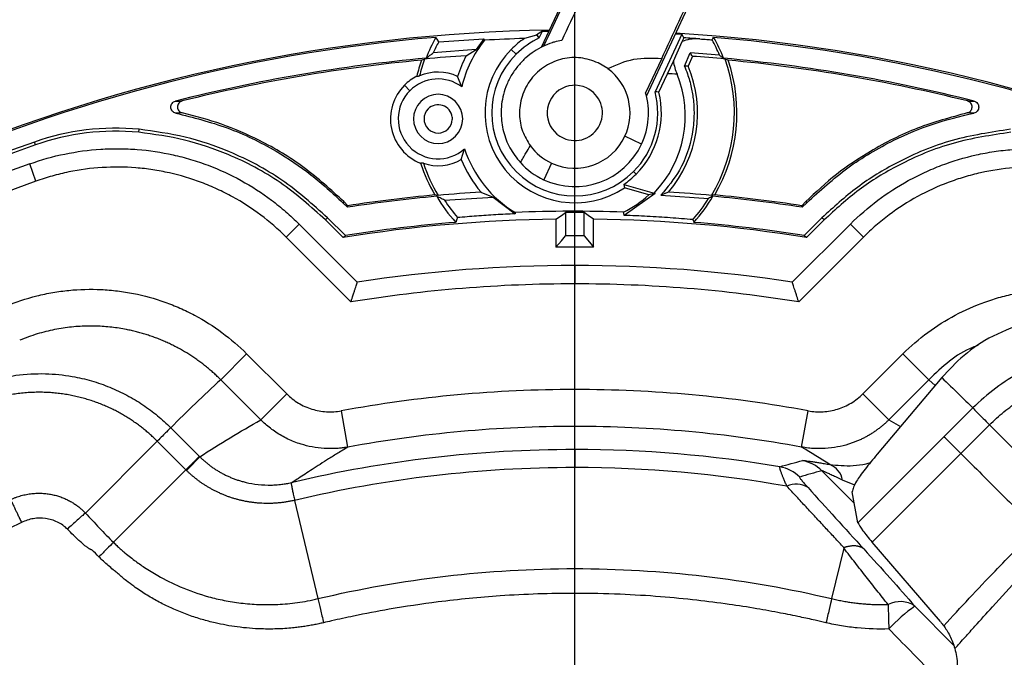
# Model space of a CAD drawing. Header units: millimetres. Extents: x 0 to 594, y 0 to 420.
# Tile 37 of 43: x 361 to 387, y 281 to 298. Entities that reach past the tile are written whole.
import ezdxf

# ---------------------------------------------------------------- set-up
doc = ezdxf.new("R2010")
doc.units = ezdxf.units.MM
doc.linetypes.add('CENTERX2', pattern=[20.32, 12.7, -2.54, 2.54, -2.54])
doc.layers.add('SLD-0', color=7, linetype='Continuous')
doc.styles.add('SLDTEXTSTYLE0', font='TXT', dxfattribs={"width": 0.75})
doc.dimstyles.new('SLDDIMSTYLE4', dxfattribs={"dimtxt": 3.5, "dimasz": 3.2, "dimexe": 0, "dimexo": 0.0625, "dimgap": 0.875, "dimtad": 1, "dimdec": 1, "dimlfac": 3, "dimrnd": 1e-09, "dimzin": 12, "dimdsep": 46, "dimtxsty": 'SLDTEXTSTYLE0', "dimsah": 1, "dimcen": 0.09, "dimadec": 0, "dimazin": 3, "dimtfac": 1, "dimtdec": 1, "dimtofl": 0, "dimtmove": 0, "dimatfit": 3, "dimfxl": 1, "dimfrac": 2, "dimtolj": 1, "dimtzin": 12, "dimarcsym": 0})

# ---------------------------------------------------------------- blocks, each defined once
blk = doc.blocks.new('_D_6')
at = {"layer": 'SLD-0', "color": 7, "transparency": 16777216}
for p, q in [((374.815, 305.002), (310.031, 305.002)), ((311.031, 201.415), (311.031, 305.002)), ((299.208, 259.027), (299.208, 260.094)), ((299.208, 260.094), (304.764, 260.094)), ((304.764, 260.094), (304.764, 259.027)), ((299.208, 247.39), (299.208, 246.323)), ((304.764, 246.323), (304.764, 247.39)), ((299.208, 246.323), (304.764, 246.323)), ((374.815, 201.415), (310.031, 201.415))]:
    blk.add_line(p, q, dxfattribs=at)
for points in [[(311.031, 305.002), (310.481, 301.802), (311.581, 301.802)], [(311.031, 201.415), (311.581, 204.615), (310.481, 204.615)]]:
    blk.add_solid(points, dxfattribs=at)
at = {"layer": 'SLD-0', "color": 7, "transparency": 16777216, "char_height": 3.5, "attachment_point": 1, "rotation": 90, "style": 'SLDTEXTSTYLE0'}
for s, insert in [('310.8', (306.52, 250.029)), ('12.23', (300.252, 247.39)), ('%%c', (306.52, 244.75))]:
    blk.add_mtext(s, dxfattribs=dict(at, insert=insert))
blk = doc.blocks.new('SW_CENTERMARKSYMBOL_1')
at = {"layer": 'SLD-0', "color": 0}
blk.add_line((0, 1.667), (0, 56.248), dxfattribs=at)

msp = doc.modelspace()

# ---------------------------------------------------------------- linework, layer by layer
at = {"color": 7, "linetype": 'Continuous', "lineweight": 25}
for p, q in [((374.915, 297.58), (376.505, 300.99)), ((377.762, 296.253), (379.352, 299.662)), ((372.122, 297.726), (373.346, 297.803)), ((373.346, 297.803), (373.138, 297.515)), ((374.775, 297.907), (374.448, 297.814)), ((374.852, 297.831), (374.937, 298.013)), ((378.722, 297.927), (377.994, 296.366)), ((378.548, 297.938), (378.722, 297.927)), ((378.491, 297.199), (378.733, 297.728)), ((373.138, 297.515), (371.97, 297.421)), ((372.866, 297.347), (373.138, 297.515)), ((374.222, 297.388), (374.09, 297.519)), ((378.174, 297.274), (377.739, 296.341)), ((378.792, 297.066), (378.948, 297.429)), ((379.009, 297.33), (378.896, 297.066)), ((379.746, 297.359), (378.948, 297.429)), ((376.714, 296.995), (376.449, 297.154)), ((378.333, 296.859), (378.491, 297.199)), ((372.749, 296.503), (372.633, 296.786)), ((378.099, 296.356), (378.333, 296.859)), ((371.337, 296.398), (371.189, 296.547)), ((363.976, 295.269), (363.984, 295.35)), ((377.628, 294.949), (377.175, 295.161)), ((361.172, 294.927), (361.145, 295.004)), ((372.731, 294.529), (372.822, 294.822)), ((361.186, 293.941), (361.017, 294.411)), ((375.181, 294.435), (374.97, 293.982)), ((377.408, 294.201), (377.478, 294.132)), ((377.146, 293.856), (377.969, 293.62)), ((373.268, 293.644), (373.599, 293.512)), ((377.998, 293.612), (377.157, 293.015)), ((377.827, 293.57), (377.161, 293.761)), ((378.362, 293.644), (378.155, 293.559)), ((378.155, 293.559), (379.445, 293.473)), ((369.545, 293.386), (369.516, 293.357)), ((369.516, 293.357), (369.641, 293.233)), ((369.655, 293.276), (369.545, 293.386)), ((372.278, 293.427), (373.599, 293.512)), ((373.599, 293.512), (374.193, 293.057)), ((382.085, 293.386), (381.975, 293.276)), ((381.99, 293.233), (382.114, 293.357)), ((382.085, 293.386), (382.114, 293.357)), ((375.565, 293.089), (375.565, 292.455)), ((376.065, 292.455), (376.065, 293.089)), ((367.98, 292.422), (368.333, 292.775)), ((368.333, 292.775), (369.91, 291.199)), ((369.048, 292.889), (369.105, 292.946)), ((369.522, 292.414), (369.048, 292.889)), ((369.586, 292.465), (369.105, 292.946)), ((375.303, 292.912), (375.303, 292.15)), ((376.327, 292.15), (376.327, 292.912)), ((381.72, 291.199), (383.297, 292.775)), ((382.525, 292.946), (382.044, 292.465)), ((382.583, 292.889), (382.108, 292.414)), ((382.583, 292.889), (382.525, 292.946)), ((383.65, 292.422), (383.297, 292.775)), ((369.737, 290.665), (367.98, 292.422)), ((383.65, 292.422), (381.894, 290.665)), ((375.815, 291.655), (375.815, 291.155)), ((366.202, 288.554), (366.906, 289.257)), ((366.906, 289.257), (367.993, 288.17)), ((383.637, 288.17), (384.725, 289.257)), ((384.725, 289.257), (385.428, 288.554)), ((386.213, 289.069), (385.778, 288.61)), ((367.289, 287.466), (366.202, 288.554)), ((385.778, 288.61), (384.027, 286.536)), ((385.428, 288.554), (384.341, 287.466)), ((385.598, 288.397), (385.428, 288.554)), ((375.815, 287.288), (375.815, 288.287)), ((367.289, 287.466), (367.993, 288.17)), ((383.637, 288.17), (384.341, 287.466)), ((369.657, 286.727), (369.477, 287.71)), ((381.973, 286.727), (382.154, 287.71)), ((386.619, 287.788), (385.831, 287.001)), ((384.341, 287.466), (384.658, 287.283)), ((364.845, 287.251), (365.622, 286.474)), ((375.815, 286.659), (375.815, 287.288)), ((386.296, 286.552), (387.075, 287.331)), ((364.48, 286.886), (362.531, 284.937)), ((365.257, 286.109), (364.48, 286.886)), ((385.831, 287.001), (383.504, 284.673)), ((375.815, 286.659), (375.815, 286.17)), ((383.889, 284.146), (386.296, 286.552)), ((365.257, 286.109), (363.289, 284.142)), ((383.403, 285.202), (382.522, 286.083)), ((383.422, 285.697), (383.086, 285.826)), ((383.504, 284.673), (383.344, 285.514)), ((368.208, 285.281), (368.841, 282.613)), ((383.115, 283.986), (382.789, 282.613)), ((385.74, 281.99), (383.889, 284.146)), ((385.05, 282.41), (386.102, 281.342))]:
    msp.add_line(p, q, dxfattribs=at)
at = {"color": 7, "linetype": 'Continuous', "lineweight": 25, "flags": 128}
for points in [[(372.122, 297.726), (372.079, 297.793), (372.045, 297.845)], [(373.363, 297.768), (373.353, 297.787), (373.346, 297.803)], [(374.937, 298.013), (374.847, 297.954), (374.775, 297.907)], [(374.852, 297.831), (374.809, 297.874), (374.775, 297.907)], [(374.937, 298.013), (375.03, 298.014), (375.118, 298.016)], [(378.778, 297.833), (378.747, 297.886), (378.722, 297.927)], [(379.542, 297.778), (379.566, 297.815), (379.585, 297.845)], [(371.651, 297.226), (371.699, 297.243), (371.736, 297.257)], [(379.894, 297.257), (379.942, 297.24), (379.979, 297.226)], [(378.099, 296.356), (378.04, 296.362), (377.994, 296.366)], [(377.146, 293.856), (377.155, 293.802), (377.161, 293.761)], [(372.106, 293.554), (372.055, 293.562), (372.016, 293.569)], [(379.614, 293.569), (379.564, 293.56), (379.524, 293.554)], [(369.655, 293.276), (369.647, 293.252), (369.641, 293.233)], [(381.99, 293.233), (381.982, 293.257), (381.975, 293.276)], [(374.202, 293.092), (374.197, 293.073), (374.193, 293.057)], [(375.303, 292.912), (375.45, 293.012), (375.565, 293.089)], [(376.327, 292.912), (376.18, 293.012), (376.065, 293.089)], [(377.157, 293.015), (377.146, 293.064), (377.138, 293.103)], [(372.633, 292.954), (372.604, 292.881), (372.581, 292.824)], [(379.02, 292.898), (379.037, 292.857), (379.05, 292.824)], [(369.586, 292.465), (369.55, 292.436), (369.522, 292.414)], [(375.303, 292.15), (375.45, 292.321), (375.565, 292.455)], [(376.065, 292.455), (376.212, 292.284), (376.327, 292.15)], [(382.108, 292.414), (382.072, 292.443), (382.044, 292.465)], [(387.075, 287.331), (388.218, 286.188), (389.116, 285.29)]]:
    msp.add_lwpolyline(points, dxfattribs=at)
at = {"color": 7, "linetype": 'Continuous', "lineweight": 25}
for centre, radius, start, end in [((375.815, 253.208), 50, 88.0867, 135), ((375.815, 253.208), 50.333, 357.925, 84.0027), ((375.815, 253.208), 50, 358.0867, 84.1343), ((375.815, 253.208), 50.1, 358.0379, 84.0946), ((375.815, 253.208), 49.4, 88.3836, 135), ((375.815, 253.208), 49.4, 358.3836, 84.3759), ((375.815, 253.208), 44.836, 90.877, 135), ((375.815, 253.208), 44.796, 94.8277, 135), ((375.815, 295.708), 4.333, 150.4581, 158.7565), ((375.815, 253.208), 44.627, 91.7559, 93.1493), ((375.815, 295.794), 2.439, 124.0998, 135), ((375.815, 295.794), 2.253, 115.2979, 135), ((375.815, 253.208), 44.836, 0.877, 86.4924), ((375.815, 253.208), 44.723, 85.6422, 86.2017), ((375.815, 253.208), 44.796, 4.8277, 85.1723), ((375.815, 295.708), 4.333, 21.2435, 29.5419), ((375.815, 295.708), 4.209, 151.3484, 155.9915), ((375.815, 295.794), 3.147, 141.1709, 166.9954), ((375.815, 295.708), 4.263, 22.7808, 29.0437), ((375.815, 253.208), 44.255, 95.2363, 104.1803), ((375.815, 253.208), 44.237, 93.8231, 95.2906), ((375.815, 295.794), 3.333, 152.2361, 162.6891), ((375.815, 295.794), 2.439, 135, 303.5012), ((375.815, 295.794), 2.253, 135, 315), ((249.044, 217.898), 152.316, 31.43275, 31.47616), ((375.815, 253.208), 44.237, 84.7094, 85.8602), ((375.815, 253.208), 44.255, 75.8197, 84.7637), ((375.815, 253.208), 44.214, 95.404, 103.9514), ((375.815, 295.794), 4.403, 161.029, 166.9475), ((375.815, 295.794), 4.333, 160.2719, 166.6152), ((375.815, 295.794), 3.333, 319.8191, 22.4232), ((378.812, 280.187), 16.879, 89.7127, 90.0684), ((375.815, 295.794), 4.333, 328.8632, 19.7281), ((375.815, 295.794), 4.403, 329.6368, 18.971), ((375.815, 253.208), 44.214, 76.0486, 84.596), ((372.104, 295.632), 1.293, 116.5465, 135), ((372.104, 295.632), 1.27, 65.3599, 113.3912), ((375.815, 295.794), 1.5, 335, 53.177), ((375.815, 295.708), 3, 315.8919, 22.2194), ((375.815, 253.208), 43.723, 86.3582, 86.6987), ((372.104, 295.632), 1.293, 135, 248.4535), ((372.104, 295.632), 1.083, 53.4478, 135), ((375.815, 295.794), 0.75, 65, 245), ((375.815, 295.794), 0.75, 245, 65), ((372.104, 295.632), 1.083, 135, 311.5522), ((372.104, 295.632), 0.667, 315, 135), ((375.815, 295.794), 2.253, 315, 14.7021), ((375.815, 295.794), 2.352, 315, 13.8241), ((375.815, 295.794), 2, 335, 15.8656), ((372.104, 295.632), 0.667, 135, 315), ((372.104, 295.632), 0.383, 7.3096, 135), ((372.104, 295.632), 0.383, 135, 315), ((375.815, 295.794), 3.333, 181.9475, 183.0525), ((372.104, 295.632), 0.383, 315, 357.6904), ((363.353, 288.714), 6.667, 84.5705, 109.3411), ((363.353, 288.714), 6.585, 84.5705, 109.3411), ((375.815, 295.794), 1.5, 245, 335), ((375.815, 253.208), 44.296, 109.3411, 160.6589), ((375.815, 253.208), 44.214, 109.3411, 160.6589), ((375.815, 295.794), 1.5, 216.5639, 245), ((375.815, 295.794), 2, 245, 335), ((375.815, 295.794), 3.147, 198.0046, 239.1575), ((375.815, 253.208), 43.78, 109.7563, 160.2437), ((375.815, 295.794), 4.403, 198.0525, 210.3632), ((372.104, 295.632), 1.27, 251.6088, 299.6401), ((375.815, 295.794), 4.333, 198.3848, 211.1368), ((375.815, 295.794), 3.333, 202.3109, 220.1809), ((375.815, 295.794), 2, 222.4404, 245), ((375.815, 295.794), 2.352, 304.4735, 315), ((375.815, 253.208), 43.28, 109.7563, 160.2437), ((375.815, 253.208), 40.498, 95.3096, 98.7698), ((375.815, 253.208), 40.539, 95.3775, 98.7406), ((375.815, 295.708), 4.333, 210.1373, 221.7212), ((375.815, 253.208), 40.516, 93.6038, 95.2526), ((375.815, 295.794), 2.999, 296.1726, 312.126), ((375.815, 253.208), 40.516, 84.7474, 86.3962), ((375.815, 295.708), 4.333, 318.2788, 329.8627), ((375.815, 253.208), 40.498, 81.2302, 84.6904), ((375.815, 253.208), 40.539, 81.2594, 84.6225), ((375.815, 295.708), 4.209, 212.8267, 220.8826), ((375.815, 295.708), 4.263, 318.7485, 328.3703), ((375.815, 253.208), 39.917, 88.101, 92.3166), ((375.815, 253.208), 39.882, 89.6408, 90.3592), ((375.815, 253.208), 39.707, 90.7385, 99.1187), ((375.815, 253.208), 39.748, 94.6674, 99.0162), ((375.815, 253.208), 39.707, 80.8813, 89.2615), ((375.815, 253.208), 39.748, 80.9838, 85.3326), ((375.815, 253.208), 39.248, 89.635, 90.365), ((375.815, 253.208), 38.945, 89.247, 90.753), ((375.815, 253.208), 38.447, 90, 98.8355), ((375.815, 253.208), 38.447, 81.1645, 90), ((375.815, 253.208), 37.947, 90, 99.2179), ((375.815, 253.208), 37.947, 80.7821, 90), ((375.815, 253.208), 35.079, 90, 100.4103), ((375.815, 253.208), 35.079, 79.5897, 90), ((375.815, 253.208), 34.08, 90, 100.4103), ((375.815, 253.208), 34.08, 79.5897, 90), ((375.815, 253.208), 33.451, 90, 103.2485), ((375.815, 253.208), 33.451, 80.4205, 90), ((357.594, 293.744), 10.844, 315.1041, 317.8331), ((381.814, 285.379), 0.998, 44.8232, 79.2703), ((375.815, 253.208), 32.962, 90, 103.3429), ((375.815, 253.208), 32.962, 79.9394, 90), ((381.213, 285.209), 0.998, 44.8314, 80.2608), ((382.537, 285.734), 0.556, 9.5098, 68.7098), ((381.825, 285.118), 0.601, 57.6425, 114.7931), ((384.65, 281.817), 0.716, 56.007, 117.3063), ((805.614, 294.237), 421.457, 181.60217, 181.69207), ((387.461, 278.928), 4.235, 124.6954, 137.4561)]:
    msp.add_arc(centre, radius, start, end, dxfattribs=at)
for points, knots in [([(378.644, 304.698), (378.437, 304.229), (378.025, 303.289), (377.255, 301.598), (376.403, 299.757), (375.775, 298.428), (375.46, 297.763)], [0, 0, 0, 0, 0.2504313, 0.5011157, 0.7501798, 1, 1, 1, 1]), ([(374.978, 297.611), (375.311, 298.331), (375.977, 299.769), (376.814, 301.59), (377.516, 303.121), (377.876, 303.915), (378.057, 304.312)], [0, 0, 0, 0, 0.2796306, 0.5587083, 0.779098, 1, 1, 1, 1]), ([(378.174, 297.274), (378.491, 297.949), (379.126, 299.299), (379.94, 301.022), (380.636, 302.489), (381.01, 303.271), (381.196, 303.663)], [0, 0, 0, 0, 0.279967, 0.55992, 0.779963, 1, 1, 1, 1]), ([(378.733, 297.728), (378.746, 297.758), (378.773, 297.817), (378.776, 297.828), (378.778, 297.833)], [0, 0, 0, 0, 0.49745, 1, 1, 1, 1]), ([(379.213, 297.802), (379.119, 297.804), (378.949, 297.809), (378.8, 297.753), (378.733, 297.728)], [0, 0, 0, 0, 0.550128, 1, 1, 1, 1]), ([(379.213, 297.802), (379.275, 297.797), (379.385, 297.79), (379.494, 297.782), (379.542, 297.778)], [0, 0, 0, 0, 0.559955, 1, 1, 1, 1]), ([(375.46, 297.763), (375.395, 297.749), (375.312, 297.732), (375.228, 297.706), (375.206, 297.7), (375.201, 297.698), (375.199, 297.697), (375.199, 297.697), (375.114, 297.67), (374.864, 297.57), (374.553, 297.366), (374.281, 297.089), (374.102, 296.842), (373.963, 296.569), (373.841, 296.201), (373.795, 295.765), (373.863, 295.288), (374.03, 294.838), (374.236, 294.576), (374.339, 294.445)], [0, 0, 0, 0, 0.046877, 0.05871, 0.061723, 0.062504, 0.062713, 0.062791, 0.062801, 0.125145, 0.249968, 0.312679, 0.375407, 0.43822, 0.501044, 0.626042, 0.750572, 0.875485, 1, 1, 1, 1]), ([(371.776, 297.278), (371.812, 297.305), (371.875, 297.352), (371.941, 297.4), (371.97, 297.421)], [0, 0, 0, 0, 0.56, 1, 1, 1, 1]), ([(376.449, 297.154), (376.293, 297.209), (375.981, 297.32), (375.481, 297.283), (375.083, 297.124), (374.804, 296.913), (374.622, 296.716), (374.478, 296.491), (374.342, 296.163), (374.292, 295.747), (374.372, 295.29), (374.531, 295.03), (374.61, 294.901)], [0, 0, 0, 0, 0.124814, 0.24961, 0.374281, 0.44026, 0.499573, 0.561853, 0.625043, 0.750181, 0.87513, 1, 1, 1, 1]), ([(376.714, 296.995), (376.945, 297.099), (377.41, 297.308), (377.918, 297.286), (378.174, 297.274)], [0, 0, 0, 0, 0.497548, 1, 1, 1, 1]), ([(379.746, 297.359), (379.766, 297.344), (379.803, 297.317), (379.838, 297.29), (379.854, 297.278)], [0, 0, 0, 0, 0.56, 1, 1, 1, 1]), ([(378.792, 297.066), (378.82, 296.997), (378.896, 296.807), (378.982, 296.497), (379.044, 296.113), (379.061, 295.688), (378.993, 295.038), (378.734, 294.265), (378.334, 293.777), (378.155, 293.559)], [0, 0, 0, 0, 0.059494, 0.162696, 0.255801, 0.368316, 0.500224, 0.775996, 1, 1, 1, 1]), ([(378.491, 297.199), (378.502, 297.139), (378.524, 297.02), (378.57, 296.902), (378.592, 296.843)], [0, 0, 0, 0, 0.50085, 1, 1, 1, 1]), ([(371.526, 296.789), (371.54, 296.791), (371.564, 296.794), (371.589, 296.797), (371.6, 296.798)], [0, 0, 0, 0, 0.559999, 1, 1, 1, 1]), ([(364.982, 295.79), (364.964, 295.795), (364.928, 295.806), (364.885, 295.844), (364.856, 295.893), (364.845, 295.949), (364.853, 296.005), (364.879, 296.056), (364.921, 296.096), (364.956, 296.108), (364.974, 296.115)], [0, 0, 0, 0, 0.125004, 0.249988, 0.374987, 0.499973, 0.62497, 0.749964, 0.874964, 1, 1, 1, 1]), ([(364.974, 296.115), (365.008, 296.115), (365.069, 296.117), (365.129, 296.118), (365.155, 296.118)], [0, 0, 0, 0, 0.56, 1, 1, 1, 1]), ([(365.155, 296.118), (365.138, 296.112), (365.102, 296.099), (365.061, 296.06), (365.034, 296.01), (365.025, 295.954), (365.036, 295.899), (365.064, 295.85), (365.106, 295.811), (365.141, 295.8), (365.159, 295.794)], [0, 0, 0, 0, 0.125007, 0.249956, 0.374956, 0.499907, 0.624903, 0.749859, 0.874856, 1, 1, 1, 1]), ([(386.471, 295.794), (386.489, 295.8), (386.524, 295.811), (386.567, 295.85), (386.595, 295.899), (386.605, 295.954), (386.596, 296.01), (386.569, 296.06), (386.528, 296.099), (386.493, 296.112), (386.475, 296.118)], [0, 0, 0, 0, 0.1250067, 0.249956, 0.3749563, 0.4999069, 0.6249028, 0.7498592, 0.8748563, 1, 1, 1, 1]), ([(386.475, 296.118), (386.509, 296.118), (386.568, 296.117), (386.629, 296.115), (386.656, 296.115)], [0, 0, 0, 0, 0.56, 1, 1, 1, 1]), ([(386.656, 296.115), (386.674, 296.108), (386.709, 296.096), (386.751, 296.056), (386.777, 296.005), (386.785, 295.949), (386.775, 295.893), (386.746, 295.844), (386.703, 295.806), (386.667, 295.795), (386.649, 295.79)], [0, 0, 0, 0, 0.125004, 0.249988, 0.374987, 0.499973, 0.62497, 0.749964, 0.874964, 1, 1, 1, 1]), ([(365.159, 295.794), (365.126, 295.793), (365.068, 295.792), (365.008, 295.79), (364.982, 295.79)], [0, 0, 0, 0, 0.56, 1, 1, 1, 1]), ([(364.982, 295.79), (365.453, 295.671), (366.4, 295.433), (367.624, 294.832), (368.674, 294.14), (369.235, 293.619), (369.516, 293.357)], [0, 0, 0, 0, 0.279018, 0.560167, 0.779538, 1, 1, 1, 1]), ([(369.545, 293.386), (369.195, 293.706), (368.495, 294.345), (367.355, 295.023), (366.238, 295.513), (365.518, 295.7), (365.159, 295.794)], [0, 0, 0, 0, 0.28015, 0.559949, 0.78081, 1, 1, 1, 1]), ([(386.471, 295.794), (386.015, 295.67), (385.1, 295.423), (383.918, 294.826), (382.903, 294.147), (382.358, 293.64), (382.085, 293.386)], [0, 0, 0, 0, 0.2790313, 0.5601995, 0.7795148, 1, 1, 1, 1]), ([(382.114, 293.357), (382.475, 293.686), (383.197, 294.343), (384.377, 295.031), (385.533, 295.521), (386.277, 295.7), (386.649, 295.79)], [0, 0, 0, 0, 0.280117, 0.560109, 0.78075, 1, 1, 1, 1]), ([(386.649, 295.79), (386.615, 295.791), (386.555, 295.792), (386.497, 295.793), (386.471, 295.794)], [0, 0, 0, 0, 0.56, 1, 1, 1, 1]), ([(369.048, 292.889), (368.649, 293.245), (367.852, 293.958), (366.525, 294.65), (365.223, 295.097), (364.392, 295.212), (363.976, 295.269)], [0, 0, 0, 0, 0.279719, 0.560192, 0.779602, 1, 1, 1, 1]), ([(369.105, 292.946), (368.703, 293.306), (367.898, 294.026), (366.558, 294.725), (365.243, 295.177), (364.404, 295.292), (363.984, 295.35)], [0, 0, 0, 0, 0.27973, 0.560213, 0.779632, 1, 1, 1, 1]), ([(387.647, 295.35), (387.113, 295.27), (386.045, 295.111), (384.65, 294.527), (383.462, 293.805), (382.838, 293.233), (382.525, 292.946)], [0, 0, 0, 0, 0.279942, 0.560208, 0.779841, 1, 1, 1, 1]), ([(387.654, 295.269), (387.126, 295.19), (386.068, 295.032), (384.687, 294.454), (383.511, 293.739), (382.892, 293.172), (382.583, 292.889)], [0, 0, 0, 0, 0.27997, 0.560226, 0.779849, 1, 1, 1, 1]), ([(374.339, 294.445), (374.388, 294.531), (374.476, 294.685), (374.569, 294.835), (374.61, 294.901)], [0, 0, 0, 0, 0.560596, 1, 1, 1, 1]), ([(361.017, 294.411), (361.33, 294.524), (361.647, 294.613), (362.289, 294.745), (362.614, 294.789), (363.108, 294.82), (363.274, 294.825), (363.606, 294.822), (363.771, 294.815), (364.263, 294.777), (364.587, 294.728), (365.068, 294.621), (365.227, 294.579), (365.544, 294.485), (365.702, 294.432), (366.166, 294.256), (366.465, 294.119), (367.04, 293.804), (367.316, 293.626), (367.714, 293.328), (367.843, 293.223), (368.094, 293.006), (368.216, 292.893), (368.333, 292.775)], [0, 0, 0, 0, 0.125, 0.125, 0.25, 0.25, 0.3125, 0.3125, 0.375, 0.375, 0.5, 0.5, 0.5625, 0.5625, 0.625, 0.625, 0.75, 0.75, 0.875, 0.875, 0.9375, 0.9375, 1, 1, 1, 1]), ([(383.297, 292.775), (383.532, 293.01), (383.781, 293.226), (384.306, 293.62), (384.581, 293.798), (385.015, 294.036), (385.163, 294.111), (385.464, 294.25), (385.617, 294.314), (386.078, 294.488), (386.392, 294.582), (386.873, 294.69), (387.035, 294.721), (387.361, 294.77), (387.527, 294.789), (388.022, 294.828), (388.35, 294.831), (389.005, 294.79), (389.331, 294.747), (389.818, 294.647), (389.979, 294.608), (390.299, 294.518), (390.457, 294.468), (390.614, 294.411)], [0, 0, 0, 0, 0.125, 0.125, 0.25, 0.25, 0.3125, 0.3125, 0.375, 0.375, 0.5, 0.5, 0.5625, 0.5625, 0.625, 0.625, 0.75, 0.75, 0.875, 0.875, 0.9375, 0.9375, 1, 1, 1, 1]), ([(367.98, 292.422), (367.543, 292.858), (367.056, 293.223), (366.385, 293.593), (366.247, 293.662), (365.967, 293.791), (365.826, 293.85), (365.397, 294.012), (365.106, 294.1), (364.659, 294.2), (364.509, 294.228), (364.206, 294.274), (364.052, 294.292), (363.592, 294.328), (363.287, 294.33), (362.68, 294.293), (362.377, 294.253), (361.925, 294.16), (361.775, 294.123), (361.478, 294.04), (361.331, 293.993), (361.186, 293.941)], [0, 0, 0, 0, 0.25, 0.25, 0.3125, 0.3125, 0.375, 0.375, 0.5, 0.5, 0.5625, 0.5625, 0.625, 0.625, 0.75, 0.75, 0.875, 0.875, 0.9375, 0.9375, 1, 1, 1, 1]), ([(371.703, 294.428), (371.689, 294.428), (371.665, 294.428), (371.64, 294.429), (371.629, 294.43)], [0, 0, 0, 0, 0.56, 1, 1, 1, 1]), ([(390.445, 293.941), (389.863, 294.149), (389.267, 294.272), (388.503, 294.321), (388.348, 294.325), (388.04, 294.323), (387.887, 294.316), (387.43, 294.28), (387.129, 294.235), (386.683, 294.135), (386.535, 294.097), (386.241, 294.009), (386.094, 293.96), (385.663, 293.797), (385.386, 293.669), (384.852, 293.377), (384.595, 293.211), (384.226, 292.935), (384.105, 292.838), (383.872, 292.636), (383.76, 292.531), (383.65, 292.422)], [0, 0, 0, 0, 0.25, 0.25, 0.3125, 0.3125, 0.375, 0.375, 0.5, 0.5, 0.5625, 0.5625, 0.625, 0.625, 0.75, 0.75, 0.875, 0.875, 0.9375, 0.9375, 1, 1, 1, 1]), ([(372.278, 293.427), (372.238, 293.447), (372.167, 293.482), (372.098, 293.517), (372.068, 293.533)], [0, 0, 0, 0, 0.56, 1, 1, 1, 1]), ([(377.998, 293.612), (377.966, 293.604), (377.91, 293.59), (377.852, 293.576), (377.827, 293.57)], [0, 0, 0, 0, 0.56, 1, 1, 1, 1]), ([(377.969, 293.62), (377.975, 293.619), (377.984, 293.616), (377.994, 293.614), (377.998, 293.612)], [0, 0, 0, 0, 0.56, 1, 1, 1, 1]), ([(379.563, 293.533), (379.541, 293.522), (379.502, 293.502), (379.462, 293.482), (379.445, 293.473)], [0, 0, 0, 0, 0.56, 1, 1, 1, 1]), ([(374.193, 293.057), (374.017, 293.049), (373.659, 293.031), (373.142, 292.996), (372.804, 292.968), (372.633, 292.954)], [0, 0, 0, 0, 0.320803, 0.655933, 1, 1, 1, 1]), ([(379.02, 292.898), (378.817, 292.914), (378.417, 292.948), (377.802, 292.987), (377.368, 293.006), (377.157, 293.015)], [0, 0, 0, 0, 0.345151, 0.680872, 1, 1, 1, 1]), ([(369.737, 290.665), (369.741, 290.679), (369.75, 290.706), (369.762, 290.744), (369.773, 290.778), (369.783, 290.809), (369.792, 290.836), (369.808, 290.885), (369.83, 290.953), (369.857, 291.036), (369.879, 291.104), (369.894, 291.152), (369.904, 291.18), (369.909, 291.196), (369.91, 291.198), (369.91, 291.199)], [0, 0, 0, 0, 0.052921, 0.101363, 0.145325, 0.184807, 0.219811, 0.250337, 0.382579, 0.500201, 0.629289, 0.749901, 0.834693, 0.917933, 1, 1, 1, 1]), ([(381.894, 290.665), (381.889, 290.679), (381.881, 290.705), (381.869, 290.743), (381.858, 290.777), (381.848, 290.808), (381.839, 290.835), (381.822, 290.885), (381.801, 290.953), (381.774, 291.036), (381.751, 291.104), (381.736, 291.152), (381.727, 291.18), (381.721, 291.196), (381.721, 291.198), (381.72, 291.199)], [0, 0, 0, 0, 0.05215, 0.100131, 0.143943, 0.183582, 0.219047, 0.250338, 0.382348, 0.500202, 0.629182, 0.749901, 0.834662, 0.917903, 1, 1, 1, 1]), ([(360.362, 290.549), (360.636, 290.663), (360.918, 290.756), (361.349, 290.864), (361.495, 290.895), (361.785, 290.945), (361.931, 290.965), (362.369, 291.008), (362.662, 291.016), (363.103, 290.995), (363.251, 290.982), (363.545, 290.946), (363.691, 290.923), (364.124, 290.837), (364.406, 290.76), (364.821, 290.612), (364.958, 290.558), (365.229, 290.438), (365.363, 290.373), (365.754, 290.165), (366.001, 290.008), (366.472, 289.659), (366.696, 289.467), (366.906, 289.257)], [0, 0, 0, 0, 0.125, 0.125, 0.1875, 0.1875, 0.25, 0.25, 0.375, 0.375, 0.4375, 0.4375, 0.5, 0.5, 0.625, 0.625, 0.6875, 0.6875, 0.75, 0.75, 0.875, 0.875, 1, 1, 1, 1]), ([(384.725, 289.257), (384.935, 289.467), (385.159, 289.66), (385.637, 290.013), (385.887, 290.171), (386.405, 290.446), (386.673, 290.564), (387.09, 290.712), (387.232, 290.757), (387.518, 290.835), (387.661, 290.868), (388.094, 290.953), (388.385, 290.988), (388.825, 291.009), (388.972, 291.01), (389.268, 291.002), (389.416, 290.993), (389.857, 290.949), (390.146, 290.898), (390.714, 290.755), (390.994, 290.663), (391.269, 290.549)], [0, 0, 0, 0, 0.125, 0.125, 0.25, 0.25, 0.375, 0.375, 0.4375, 0.4375, 0.5, 0.5, 0.625, 0.625, 0.6875, 0.6875, 0.75, 0.75, 0.875, 0.875, 1, 1, 1, 1]), ([(387.902, 290.049), (387.568, 289.916), (386.898, 289.652), (386.442, 289.264), (386.213, 289.069)], [0, 0, 0, 0, 0.500062, 1, 1, 1, 1]), ([(366.202, 288.554), (366.172, 288.584), (366.11, 288.644), (366.015, 288.732), (365.917, 288.818), (365.817, 288.901), (365.714, 288.982), (365.608, 289.061), (365.501, 289.137), (365.391, 289.21), (365.278, 289.281), (365.164, 289.349), (365.047, 289.414), (364.928, 289.476), (364.807, 289.535), (364.684, 289.591), (364.56, 289.644), (364.433, 289.693), (364.305, 289.739), (364.175, 289.782), (364.043, 289.821), (363.911, 289.857), (363.776, 289.889), (363.621, 289.922), (363.443, 289.953), (363.241, 289.98), (363.033, 289.999), (362.82, 290.01), (362.602, 290.012), (362.38, 290.004), (362.153, 289.985), (361.923, 289.956), (361.69, 289.915), (361.455, 289.863), (361.218, 289.797), (360.98, 289.719), (360.823, 289.657), (360.744, 289.626)], [0, 0, 0, 0, 0.021909, 0.04389, 0.065945, 0.088073, 0.110274, 0.13255, 0.1549, 0.177324, 0.199823, 0.222397, 0.245047, 0.267772, 0.290573, 0.313451, 0.336405, 0.359436, 0.382544, 0.405729, 0.428992, 0.452332, 0.475751, 0.499248, 0.533039, 0.567615, 0.602977, 0.639126, 0.676062, 0.713787, 0.7523, 0.791604, 0.831698, 0.872584, 0.914263, 0.956735, 1, 1, 1, 1]), ([(386.768, 289.484), (386.716, 289.467), (386.197, 289.292), (385.792, 288.903), (385.428, 288.554)], [0, 0, 0, 0, 0.100558, 1, 1, 1, 1]), ([(389.498, 289.308), (389.229, 289.246), (388.693, 289.121), (387.935, 288.781), (387.228, 288.347), (386.821, 287.974), (386.619, 287.788)], [0, 0, 0, 0, 0.249948, 0.499887, 0.750587, 1, 1, 1, 1]), ([(359.177, 288.243), (359.215, 288.26), (359.31, 288.304), (359.483, 288.376), (359.719, 288.463), (360.006, 288.551), (360.321, 288.625), (360.802, 288.705), (361.421, 288.737), (362.021, 288.676), (362.434, 288.592), (362.692, 288.525), (362.944, 288.445), (363.189, 288.353), (363.426, 288.249), (363.656, 288.134), (363.877, 288.009), (364.089, 287.874), (364.292, 287.731), (364.486, 287.579), (364.671, 287.42), (364.787, 287.307), (364.845, 287.251)], [0, 0, 0, 0, 0.020434, 0.051167, 0.092199, 0.143527, 0.198471, 0.250422, 0.382258, 0.500847, 0.544753, 0.588239, 0.631305, 0.673951, 0.716177, 0.757982, 0.799368, 0.840333, 0.88088, 0.921006, 0.960713, 1, 1, 1, 1]), ([(387.075, 287.331), (387.203, 287.452), (387.459, 287.692), (387.89, 287.999), (388.424, 288.303), (389.079, 288.573), (389.596, 288.672), (389.856, 288.721)], [0, 0, 0, 0, 0.166409, 0.332779, 0.500509, 0.749731, 1, 1, 1, 1]), ([(385.778, 288.61), (385.937, 288.459), (386.22, 288.188), (386.497, 287.91), (386.619, 287.788)], [0, 0, 0, 0, 0.559955, 1, 1, 1, 1]), ([(364.48, 286.886), (364.45, 286.915), (364.39, 286.974), (364.297, 287.06), (364.2, 287.144), (364.099, 287.227), (363.994, 287.308), (363.884, 287.388), (363.771, 287.465), (363.653, 287.54), (363.531, 287.612), (363.406, 287.682), (363.278, 287.748), (363.145, 287.81), (363.009, 287.869), (362.869, 287.924), (362.725, 287.976), (362.577, 288.023), (362.425, 288.066), (362.269, 288.104), (362.11, 288.136), (361.949, 288.164), (361.785, 288.185), (361.618, 288.201), (361.449, 288.211), (361.278, 288.214), (361.105, 288.211), (360.929, 288.201), (360.751, 288.183), (360.571, 288.159), (360.392, 288.127), (360.213, 288.087), (360.034, 288.04), (359.855, 287.985), (359.676, 287.921), (359.497, 287.85), (359.38, 287.795), (359.321, 287.768)], [0, 0, 0, 0, 0.022361, 0.045055, 0.068096, 0.0915, 0.115286, 0.139479, 0.164108, 0.189132, 0.214462, 0.240056, 0.265941, 0.292169, 0.318757, 0.345723, 0.37308, 0.400872, 0.429167, 0.457958, 0.487063, 0.5164, 0.546015, 0.575947, 0.606225, 0.636885, 0.668, 0.699593, 0.731721, 0.764153, 0.796796, 0.829697, 0.862907, 0.896483, 0.930481, 0.964963, 1, 1, 1, 1]), ([(367.993, 288.17), (368.089, 288.074), (368.195, 287.991), (368.367, 287.887), (368.427, 287.856), (368.551, 287.801), (368.614, 287.777), (368.742, 287.737), (368.807, 287.721), (368.939, 287.697), (369.007, 287.689), (369.209, 287.677), (369.343, 287.685), (369.477, 287.71)], [0, 0, 0, 0, 0.25, 0.25, 0.375, 0.375, 0.5, 0.5, 0.625, 0.625, 0.75, 0.75, 1, 1, 1, 1]), ([(382.154, 287.71), (382.287, 287.685), (382.421, 287.677), (382.622, 287.689), (382.69, 287.697), (382.823, 287.721), (382.888, 287.737), (383.016, 287.777), (383.079, 287.8), (383.201, 287.855), (383.262, 287.887), (383.435, 287.991), (383.541, 288.074), (383.637, 288.17)], [0, 0, 0, 0, 0.25, 0.25, 0.375, 0.375, 0.5, 0.5, 0.625, 0.625, 0.75, 0.75, 1, 1, 1, 1]), ([(369.657, 286.727), (369.626, 286.722), (369.565, 286.711), (369.475, 286.7), (369.389, 286.691), (369.306, 286.686), (369.227, 286.684), (369.152, 286.683), (369.082, 286.685), (368.925, 286.693), (368.689, 286.722), (368.418, 286.79), (368.199, 286.867), (368.024, 286.943), (367.857, 287.03), (367.7, 287.127), (367.552, 287.233), (367.415, 287.345), (367.331, 287.426), (367.289, 287.466)], [0, 0, 0, 0, 0.036675, 0.071906, 0.105637, 0.137818, 0.168405, 0.197359, 0.224645, 0.250237, 0.380102, 0.500211, 0.575203, 0.649267, 0.722223, 0.79391, 0.864183, 0.932915, 1, 1, 1, 1]), ([(384.341, 287.466), (384.319, 287.445), (384.274, 287.401), (384.204, 287.338), (384.132, 287.277), (384.055, 287.218), (383.976, 287.161), (383.894, 287.106), (383.81, 287.053), (383.722, 287.004), (383.632, 286.957), (383.539, 286.914), (383.444, 286.874), (383.347, 286.837), (383.183, 286.782), (382.94, 286.722), (382.68, 286.69), (382.472, 286.682), (382.32, 286.685), (382.151, 286.698), (382.034, 286.717), (381.973, 286.727)], [0, 0, 0, 0, 0.035946, 0.072385, 0.1093, 0.146677, 0.184497, 0.22274, 0.261386, 0.300412, 0.339793, 0.379504, 0.419519, 0.459807, 0.50034, 0.620502, 0.75046, 0.803197, 0.862574, 0.9283, 1, 1, 1, 1]), ([(364.845, 287.251), (364.829, 287.236), (364.79, 287.196), (364.666, 287.072), (364.582, 286.988), (364.48, 286.886)], [0, 0, 0, 0, 0.5, 0.5, 1, 1, 1, 1]), ([(386.296, 286.552), (386.181, 286.667), (385.979, 286.868), (385.874, 286.972), (385.842, 286.998), (385.835, 287.001), (385.833, 287.001), (385.832, 287.001), (385.832, 287.001), (385.831, 287.001), (385.831, 287.001), (385.831, 287.001), (385.831, 287.001)], [0, 0, 0, 0, 0.497658, 0.873196, 0.967723, 0.99159, 0.997688, 0.999293, 0.999746, 0.999893, 0.999951, 1, 1, 1, 1]), ([(369.657, 286.727), (369.566, 286.672), (369.39, 286.566), (369.138, 286.409), (368.905, 286.262), (368.692, 286.125), (368.498, 285.998), (368.322, 285.882), (368.212, 285.807), (368.159, 285.772)], [0, 0, 0, 0, 0.1783434, 0.3448565, 0.4995405, 0.642396, 0.773424, 0.8926251, 1, 1, 1, 1]), ([(365.622, 286.474), (365.62, 286.472), (365.616, 286.468), (365.606, 286.458), (365.595, 286.446), (365.582, 286.433), (365.566, 286.416), (365.548, 286.398), (365.527, 286.378), (365.505, 286.355), (365.48, 286.331), (365.453, 286.304), (365.425, 286.276), (365.395, 286.246), (365.363, 286.214), (365.329, 286.18), (365.294, 286.146), (365.269, 286.121), (365.257, 286.109)], [0, 0, 0, 0, 0.0624873, 0.1252132, 0.1881279, 0.251181, 0.3143211, 0.3774965, 0.4406554, 0.503746, 0.5667167, 0.6295165, 0.6920954, 0.7544042, 0.8163948, 0.8780207, 0.9392369, 1, 1, 1, 1]), ([(365.632, 286.464), (365.654, 286.443), (365.698, 286.4), (365.767, 286.339), (365.839, 286.279), (365.914, 286.221), (365.991, 286.165), (366.072, 286.112), (366.156, 286.061), (366.242, 286.012), (366.331, 285.967), (366.423, 285.924), (366.517, 285.885), (366.613, 285.849), (366.71, 285.816), (366.882, 285.767), (367.139, 285.714), (367.421, 285.692), (367.653, 285.697), (367.787, 285.708), (367.891, 285.721), (367.978, 285.734), (368.068, 285.751), (368.134, 285.766), (368.159, 285.772)], [0, 0, 0, 0, 0.033091, 0.066644, 0.10065, 0.135098, 0.169973, 0.205262, 0.240949, 0.277017, 0.313446, 0.350218, 0.387311, 0.424702, 0.462369, 0.500288, 0.619797, 0.75024, 0.809724, 0.874498, 0.898895, 0.924575, 0.971166, 1, 1, 1, 1]), ([(382, 286.36), (382.002, 286.36), (382.006, 286.361), (382.015, 286.361), (382.026, 286.361), (382.041, 286.36), (382.058, 286.359), (382.091, 286.356), (382.149, 286.349), (382.24, 286.337), (382.345, 286.321), (382.462, 286.302), (382.593, 286.279), (382.69, 286.262), (382.739, 286.253)], [0, 0, 0, 0, 0.041051, 0.082171, 0.123466, 0.165045, 0.20701, 0.249462, 0.37217, 0.499909, 0.617082, 0.738857, 0.86621, 1, 1, 1, 1]), ([(382.739, 286.253), (382.942, 286.232), (383.243, 286.202), (383.641, 286.25), (383.802, 286.296), (383.842, 286.308)], [0, 0, 0, 0, 0.609341, 0.902733, 1, 1, 1, 1]), ([(384.027, 286.536), (383.91, 286.394), (383.675, 286.109), (383.397, 285.717), (383.364, 285.59), (383.344, 285.514)], [0, 0, 0, 0, 0.277572, 0.561197, 1, 1, 1, 1]), ([(386.296, 286.552), (386.679, 286.171), (387.362, 285.489), (388.045, 284.807), (388.345, 284.507)], [0, 0, 0, 0, 0.56, 1, 1, 1, 1]), ([(365.276, 286.089), (365.273, 286.093), (365.268, 286.098), (365.262, 286.103), (365.259, 286.106), (365.258, 286.107), (365.257, 286.108), (365.257, 286.109), (365.257, 286.109), (365.257, 286.109), (365.257, 286.109), (365.256, 286.109), (365.257, 286.109)], [0, 0, 0, 0, 0.5, 0.75, 0.875, 0.9375, 0.96875, 0.984375, 0.992188, 0.996094, 0.996094, 1, 1, 1, 1]), ([(368.208, 285.282), (368.175, 285.274), (368.108, 285.259), (368.008, 285.241), (367.908, 285.226), (367.809, 285.214), (367.71, 285.205), (367.612, 285.199), (367.514, 285.197), (367.417, 285.197), (367.32, 285.2), (367.224, 285.206), (367.129, 285.215), (367.034, 285.227), (366.941, 285.241), (366.849, 285.258), (366.759, 285.278), (366.67, 285.3), (366.582, 285.324), (366.496, 285.351), (366.411, 285.38), (366.328, 285.411), (366.245, 285.444), (366.165, 285.48), (366.085, 285.517), (366.008, 285.557), (365.932, 285.598), (365.858, 285.64), (365.786, 285.685), (365.716, 285.73), (365.648, 285.778), (365.582, 285.826), (365.517, 285.876), (365.455, 285.927), (365.393, 285.98), (365.334, 286.034), (365.296, 286.071), (365.276, 286.089)], [0, 0, 0, 0, 0.032498, 0.064634, 0.096444, 0.127962, 0.159226, 0.190265, 0.221099, 0.251748, 0.282257, 0.312671, 0.342972, 0.373031, 0.40274, 0.432136, 0.46125, 0.49011, 0.51874, 0.547164, 0.575408, 0.603493, 0.631444, 0.659296, 0.686987, 0.714397, 0.741493, 0.768284, 0.794817, 0.821117, 0.847198, 0.873075, 0.898761, 0.92428, 0.949648, 0.974883, 1, 1, 1, 1]), ([(381.573, 285.664), (381.566, 285.681), (381.55, 285.717), (381.529, 285.767), (381.509, 285.814), (381.49, 285.859), (381.473, 285.901), (381.458, 285.941), (381.443, 285.977), (381.43, 286.011), (381.415, 286.051), (381.4, 286.094), (381.387, 286.135), (381.38, 286.165), (381.378, 286.186), (381.381, 286.191), (381.382, 286.193)], [0, 0, 0, 0, 0.058127, 0.115556, 0.17231, 0.228412, 0.283887, 0.338759, 0.393055, 0.446805, 0.500037, 0.601478, 0.701953, 0.801701, 0.900966, 1, 1, 1, 1]), ([(383.086, 285.826), (383.06, 285.839), (383.009, 285.864), (382.936, 285.899), (382.869, 285.931), (382.808, 285.959), (382.752, 285.985), (382.703, 286.008), (382.659, 286.027), (382.621, 286.044), (382.589, 286.058), (382.563, 286.069), (382.543, 286.076), (382.529, 286.081), (382.525, 286.082), (382.522, 286.083)], [0, 0, 0, 0, 0.109095, 0.211925, 0.308625, 0.39936, 0.484327, 0.563767, 0.637974, 0.707309, 0.772217, 0.833235, 0.891012, 0.946311, 1, 1, 1, 1]), ([(381.921, 285.913), (381.916, 285.911), (381.919, 285.903), (381.937, 285.872), (381.954, 285.85), (381.996, 285.798), (382.022, 285.767), (382.08, 285.7), (382.112, 285.664), (382.147, 285.626)], [0, 0, 0, 0, 0.25, 0.25, 0.5, 0.5, 0.75, 0.75, 1, 1, 1, 1]), ([(368.149, 285.769), (368.147, 285.769), (368.144, 285.768), (368.139, 285.766), (368.135, 285.765), (368.132, 285.763), (368.129, 285.761), (368.125, 285.759), (368.122, 285.755), (368.119, 285.748), (368.117, 285.738), (368.118, 285.718), (368.123, 285.684), (368.132, 285.637), (368.146, 285.569), (368.161, 285.497), (368.179, 285.414), (368.194, 285.348), (368.203, 285.303), (368.208, 285.282)], [0, 0, 0, 0, 0.006082, 0.013769, 0.02323, 0.034554, 0.047792, 0.062976, 0.091432, 0.125773, 0.181832, 0.251305, 0.357479, 0.50009, 0.581403, 0.749355, 0.842137, 0.925686, 1, 1, 1, 1]), ([(383.124, 283.997), (383.039, 284.088), (382.867, 284.272), (382.61, 284.547), (382.352, 284.825), (382.093, 285.103), (381.833, 285.383), (381.66, 285.57), (381.573, 285.664)], [0, 0, 0, 0, 0.162923, 0.327317, 0.493202, 0.660598, 0.829525, 1, 1, 1, 1]), ([(360.498, 285.301), (360.522, 285.312), (360.57, 285.333), (360.642, 285.362), (360.714, 285.387), (360.786, 285.409), (360.858, 285.427), (360.93, 285.443), (361.002, 285.455), (361.074, 285.464), (361.145, 285.471), (361.216, 285.474), (361.285, 285.474), (361.353, 285.472), (361.42, 285.468), (361.486, 285.461), (361.551, 285.451), (361.615, 285.44), (361.678, 285.426), (361.739, 285.41), (361.799, 285.392), (361.857, 285.373), (361.913, 285.352), (361.967, 285.329), (362.02, 285.305), (362.072, 285.28), (362.122, 285.253), (362.17, 285.225), (362.217, 285.196), (362.262, 285.166), (362.305, 285.135), (362.347, 285.103), (362.387, 285.071), (362.425, 285.038), (362.462, 285.005), (362.497, 284.971), (362.519, 284.948), (362.531, 284.937)], [0, 0, 0, 0, 0.0357266, 0.0708545, 0.1054547, 0.1395926, 0.173328, 0.2067171, 0.2398121, 0.2726617, 0.3051431, 0.3370391, 0.3684198, 0.3993088, 0.4297806, 0.4598692, 0.4896043, 0.5190298, 0.5481791, 0.5769522, 0.6051751, 0.6328617, 0.6600847, 0.6868787, 0.7132598, 0.7392427, 0.7648491, 0.7901307, 0.8151099, 0.8397316, 0.8639165, 0.8876293, 0.9109024, 0.9337597, 0.9562185, 0.978294, 1, 1, 1, 1]), ([(360.498, 285.301), (360.502, 285.294), (360.509, 285.279), (360.521, 285.252), (360.538, 285.217), (360.559, 285.173), (360.585, 285.119), (360.617, 285.053), (360.653, 284.976), (360.696, 284.887), (360.744, 284.787), (360.778, 284.715), (360.795, 284.679)], [0, 0, 0, 0, 0.041242, 0.095407, 0.162725, 0.243402, 0.33756, 0.445175, 0.565993, 0.699447, 0.844582, 1, 1, 1, 1]), ([(362.038, 284.501), (361.959, 284.581), (361.868, 284.644), (361.665, 284.742), (361.558, 284.773), (361.335, 284.803), (361.224, 284.802), (361.058, 284.774), (361.003, 284.76), (360.897, 284.725), (360.845, 284.703), (360.795, 284.679)], [0, 0, 0, 0, 0.25, 0.25, 0.5, 0.5, 0.75, 0.75, 0.875, 0.875, 1, 1, 1, 1]), ([(362.531, 284.937), (362.467, 284.884), (362.39, 284.817), (362.22, 284.666), (362.128, 284.583), (362.038, 284.501)], [0, 0, 0, 0, 0.5, 0.5, 1, 1, 1, 1]), ([(362.531, 284.937), (362.655, 284.802), (362.779, 284.668), (362.968, 284.468), (363.031, 284.401), (363.16, 284.271), (363.225, 284.207), (363.289, 284.142)], [0, 0, 0, 0, 0.5, 0.5, 0.75, 0.75, 1, 1, 1, 1]), ([(360.795, 284.679), (357.199, 282.962), (353.94, 280.649), (349.762, 276.469), (348.487, 274.958), (346.776, 272.539), (345.97, 271.291), (345.124, 269.775), (344.724, 269.002), (344.558, 268.668), (344.448, 268.444), (344.394, 268.333), (344.341, 268.22)], [0, 0, 0, 0, 0.5, 0.5, 0.75, 0.75, 0.875, 0.9375, 0.96875, 0.984375, 0.984375, 1, 1, 1, 1]), ([(362.702, 283.94), (362.698, 283.94), (362.689, 283.94), (362.674, 283.945), (362.658, 283.952), (362.639, 283.962), (362.618, 283.974), (362.596, 283.989), (362.571, 284.007), (362.544, 284.028), (362.5, 284.064), (362.435, 284.12), (362.331, 284.214), (362.197, 284.342), (362.094, 284.446), (362.038, 284.501)], [0, 0, 0, 0, 0.01438, 0.031573, 0.051988, 0.07586, 0.103328, 0.134479, 0.169365, 0.208014, 0.250444, 0.365303, 0.500176, 0.730113, 1, 1, 1, 1]), ([(383.504, 284.673), (383.53, 284.617), (383.578, 284.516), (383.794, 284.259), (383.889, 284.146)], [0, 0, 0, 0, 0.560146, 1, 1, 1, 1]), ([(385.831, 281.875), (386.292, 282.374), (387.116, 283.264), (387.97, 284.127), (388.345, 284.507)], [0, 0, 0, 0, 0.560001, 1, 1, 1, 1]), ([(363.289, 284.142), (363.238, 284.09), (363.177, 284.03), (363.043, 283.896), (362.971, 283.824), (362.896, 283.749)], [0, 0, 0, 0, 0.5, 0.5, 1, 1, 1, 1]), ([(363.289, 284.142), (363.319, 284.112), (363.379, 284.053), (363.472, 283.968), (363.582, 283.871), (363.712, 283.765), (363.899, 283.622), (364.155, 283.442), (364.563, 283.191), (365.139, 282.904), (365.679, 282.715), (366.082, 282.611), (366.297, 282.564), (366.52, 282.524), (366.752, 282.492), (366.992, 282.468), (367.239, 282.453), (367.492, 282.449), (367.751, 282.456), (368.016, 282.475), (368.286, 282.506), (368.563, 282.551), (368.747, 282.592), (368.841, 282.613)], [0, 0, 0, 0, 0.020934, 0.041919, 0.062965, 0.094278, 0.125548, 0.180514, 0.250821, 0.364929, 0.500774, 0.536163, 0.572694, 0.610425, 0.649437, 0.68969, 0.730883, 0.772963, 0.816049, 0.860207, 0.905508, 0.952065, 1, 1, 1, 1]), ([(384.321, 282.453), (384.27, 282.517), (384.17, 282.644), (384.02, 282.834), (383.873, 283.02), (383.677, 283.27), (383.477, 283.524), (383.298, 283.754), (383.207, 283.87), (383.154, 283.936), (383.128, 283.97), (383.115, 283.986)], [0, 0, 0, 0, 0.1303738, 0.2571238, 0.3802918, 0.4999296, 0.7499093, 0.8749528, 0.9374742, 0.9687365, 1, 1, 1, 1]), ([(383.66, 283.962), (383.651, 283.969), (383.633, 283.982), (383.605, 283.999), (383.575, 284.013), (383.543, 284.024), (383.512, 284.033), (383.48, 284.039), (383.447, 284.043), (383.415, 284.045), (383.383, 284.045), (383.352, 284.044), (383.322, 284.041), (383.293, 284.038), (383.265, 284.033), (383.238, 284.028), (383.212, 284.022), (383.188, 284.016), (383.165, 284.01), (383.144, 284.003), (383.13, 283.999), (383.124, 283.997)], [0, 0, 0, 0, 0.072981, 0.144316, 0.213824, 0.281345, 0.346737, 0.409877, 0.470662, 0.529007, 0.584845, 0.638124, 0.688808, 0.736873, 0.782307, 0.825107, 0.865278, 0.902834, 0.937791, 0.970172, 1, 1, 1, 1]), ([(383.66, 283.962), (383.906, 283.692), (384.142, 283.429), (384.604, 282.913), (384.829, 282.66), (385.05, 282.41)], [0, 0, 0, 0, 0.5, 0.5, 1, 1, 1, 1]), ([(363.415, 283.29), (363.397, 283.304), (363.352, 283.34), (363.263, 283.413), (363.147, 283.511), (363.019, 283.628), (362.936, 283.709), (362.896, 283.749)], [0, 0, 0, 0, 0.096321, 0.250009, 0.499993, 0.753494, 1, 1, 1, 1]), ([(386.135, 281.261), (386.135, 281.261), (386.135, 281.261), (386.135, 281.261), (386.135, 281.262), (386.136, 281.262), (386.136, 281.262), (386.136, 281.262), (386.136, 281.262), (386.136, 281.262), (386.136, 281.262), (386.136, 281.263), (386.137, 281.263), (386.137, 281.263), (386.137, 281.263), (386.137, 281.263), (386.137, 281.263), (386.137, 281.264), (386.137, 281.264), (386.138, 281.264), (386.138, 281.264), (386.138, 281.264), (386.138, 281.264), (386.138, 281.265), (386.138, 281.265), (386.139, 281.266), (386.143, 281.27), (386.153, 281.281), (386.174, 281.304), (386.215, 281.35), (386.297, 281.441), (386.455, 281.617), (386.748, 281.941), (387.236, 282.481), (387.783, 283.083), (388.206, 283.552), (388.395, 283.764), (388.442, 283.817), (388.454, 283.83), (388.457, 283.834), (388.458, 283.835), (388.458, 283.835), (388.458, 283.835), (388.458, 283.835), (388.458, 283.835)], [0, 0, 0, 0, 0.000061, 0.000122, 0.000183, 0.000244, 0.000305, 0.000366, 0.000427, 0.000488, 0.000549, 0.00061, 0.000671, 0.000732, 0.000793, 0.000855, 0.000916, 0.000977, 0.001038, 0.001099, 0.00116, 0.001221, 0.001282, 0.001343, 0.001404, 0.001465, 0.002391, 0.006305, 0.014111, 0.02963, 0.060298, 0.120155, 0.233941, 0.437779, 0.75062, 0.937507, 0.98417, 0.99592, 0.99892, 0.999702, 0.999912, 0.999971, 0.999989, 1, 1, 1, 1]), ([(368.841, 282.613), (371.124, 283.154), (373.469, 283.428), (378.161, 283.428), (380.507, 283.154), (382.789, 282.613)], [0, 0, 0, 0, 0.5, 0.5, 1, 1, 1, 1]), ([(368.993, 281.958), (368.95, 281.949), (368.861, 281.928), (368.726, 281.902), (368.588, 281.877), (368.447, 281.855), (368.302, 281.835), (368.061, 281.809), (367.731, 281.787), (367.228, 281.787), (366.667, 281.833), (366.129, 281.931), (365.692, 282.045), (365.332, 282.162), (364.984, 282.299), (364.647, 282.456), (364.324, 282.63), (364.054, 282.798), (363.827, 282.956), (363.627, 283.106), (363.489, 283.225), (363.415, 283.29)], [0, 0, 0, 0, 0.022612, 0.045701, 0.069267, 0.093312, 0.117838, 0.142846, 0.215665, 0.284402, 0.396033, 0.4989, 0.559732, 0.623521, 0.689353, 0.748166, 0.810751, 0.874074, 0.908353, 0.950401, 1, 1, 1, 1]), ([(368.841, 282.613), (368.86, 282.53), (368.883, 282.43), (368.936, 282.206), (368.964, 282.083), (368.993, 281.958)], [0, 0, 0, 0, 0.5, 0.5, 1, 1, 1, 1]), ([(382.634, 281.959), (382.537, 281.982), (382.303, 282.037), (381.894, 282.126), (381.367, 282.233), (380.723, 282.349), (379.966, 282.468), (379.094, 282.579), (378.109, 282.674), (377.009, 282.74), (375.556, 282.771), (373.905, 282.715), (372.218, 282.55), (370.892, 282.352), (369.93, 282.168), (369.338, 282.039), (369.067, 281.976), (368.993, 281.958)], [0, 0, 0, 0, 0.021768, 0.0523, 0.091426, 0.138959, 0.194725, 0.258592, 0.330495, 0.410438, 0.498547, 0.647174, 0.770285, 0.867883, 0.939304, 0.983605, 1, 1, 1, 1]), ([(382.789, 282.613), (382.77, 282.533), (382.746, 282.431), (382.693, 282.205), (382.663, 282.081), (382.634, 281.959)], [0, 0, 0, 0, 0.5, 0.5, 1, 1, 1, 1]), ([(382.789, 282.613), (382.837, 282.602), (382.931, 282.58), (383.073, 282.552), (383.215, 282.527), (383.355, 282.506), (383.495, 282.488), (383.635, 282.474), (383.773, 282.463), (383.911, 282.456), (384.049, 282.452), (384.185, 282.45), (384.276, 282.452), (384.321, 282.453)], [0, 0, 0, 0, 0.094623, 0.188332, 0.281189, 0.373254, 0.464582, 0.555228, 0.645246, 0.734684, 0.823592, 0.912015, 1, 1, 1, 1]), ([(384.34, 281.792), (384.054, 281.782), (383.769, 281.791), (383.342, 281.833), (383.2, 281.851), (382.988, 281.886), (382.917, 281.899), (382.776, 281.927), (382.704, 281.943), (382.634, 281.959)], [0, 0, 0, 0, 0.5, 0.5, 0.75, 0.75, 0.875, 0.875, 1, 1, 1, 1]), ([(386.015, 280.053), (385.846, 280.234), (385.298, 280.819), (384.732, 281.394), (384.34, 281.792)], [0, 0, 0, 0, 0.308762, 1, 1, 1, 1]), ([(385.74, 281.99), (385.758, 281.969), (385.789, 281.932), (385.818, 281.892), (385.831, 281.875)], [0, 0, 0, 0, 0.559897, 1, 1, 1, 1]), ([(385.831, 281.875), (385.857, 281.837), (385.911, 281.76), (386.027, 281.564), (386.092, 281.382), (386.135, 281.261)], [0, 0, 0, 0, 0.248816, 0.500354, 1, 1, 1, 1]), ([(386.135, 281.261), (386.166, 281.114), (386.216, 280.872), (386.191, 280.571), (386.128, 280.269), (385.996, 279.934), (385.799, 279.706), (385.706, 279.599)], [0, 0, 0, 0, 0.249491, 0.412067, 0.499956, 0.765244, 1, 1, 1, 1])]:
    msp.add_open_spline(points, degree=3, knots=knots, dxfattribs=at)
for points in [[(366.202, 288.554), (365.739, 288.132), (365.286, 287.697), (364.845, 287.251)], [(386.619, 287.788), (386.654, 287.753), (386.724, 287.683), (386.958, 287.449), (387.075, 287.331)], [(365.632, 286.464), (366.176, 286.813), (366.729, 287.148), (367.289, 287.466)], [(382.739, 286.253), (382.487, 286.414), (382.232, 286.572), (381.973, 286.727)], [(365.622, 286.474), (365.625, 286.471), (365.629, 286.467), (365.632, 286.464)], [(381.382, 286.193), (381.586, 286.251), (381.792, 286.306), (382, 286.36)], [(382.522, 286.083), (382.322, 286.028), (382.121, 285.972), (381.921, 285.913)], [(368.159, 285.772), (368.156, 285.771), (368.152, 285.77), (368.149, 285.769)], [(382.147, 285.626), (382.643, 285.077), (383.147, 284.523), (383.66, 283.962)], [(368.208, 285.281), (368.208, 285.281), (368.208, 285.281), (368.208, 285.282)], [(362.896, 283.749), (362.831, 283.813), (362.767, 283.877), (362.702, 283.94)], [(383.115, 283.986), (383.116, 283.991), (383.119, 283.995), (383.124, 283.997)]]:
    msp.add_open_spline(points, degree=3, dxfattribs=at)
at = {"layer": 'SLD-0', "color": 7, "linetype": 'CENTERX2', "lineweight": 18}
msp.add_circle((375.815, 253.208), 51.793, dxfattribs=at)

# ---------------------------------------------------------------- block references
at = {"layer": 'SLD-0', "color": 7}
msp.add_blockref('SW_CENTERMARKSYMBOL_1', (375.815, 253.208), dxfattribs=at)

# ---------------------------------------------------------------- dimensions: what is measured, and where the dimension line sits
dim = msp.add_linear_dim(base=(311.031, 305.002), p1=(375.815, 201.415), p2=(375.815, 305.002), angle=90, text='%%c<>', dimstyle='SLDDIMSTYLE4', dxfattribs=at)
dim.commit()
dim.dimension.update_dxf_attribs({"geometry": '_D_6', "text_midpoint": (311.031, 253.208), "dimtype": 160})

doc.saveas('drawing.dxf')
